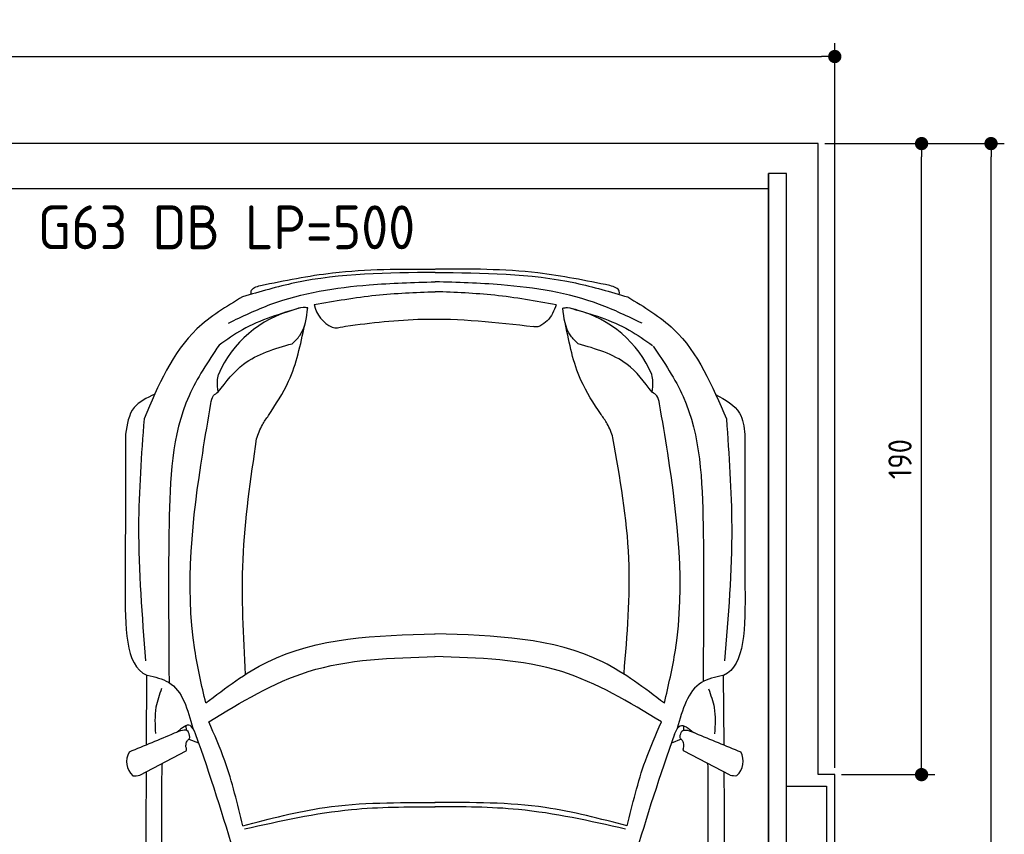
# Model space of a CAD drawing. Header units: millimetres. Extents: x -20 to 5911, y -1152 to 5573.
# Tile 3 of 3: x 2945 to 5911, y 3120 to 5573. Entities that reach past the tile are written whole.
import ezdxf

# ---------------------------------------------------------------- set-up
doc = ezdxf.new("R2010")
doc.units = ezdxf.units.MM
for name, color, linetype in [('4', 3, 'Continuous'), ('5', 3, 'Continuous'), ('Car', 10, 'Continuous')]:
    doc.layers.add(name, color=color, linetype=linetype)
doc.styles.get("Standard").update_dxf_attribs({"font": 'ISOCP.SHX'})
doc.dimstyles.new('GEN-ISO', dxfattribs={"dimscale": 20, "dimtxt": 3.5, "dimasz": 2, "dimexe": 2, "dimexo": 1, "dimgap": 1.5, "dimtad": 1, "dimdec": 1, "dimdsep": 46, "dimtxsty": 'Standard', "dimblk": 'PUNKT', "dimcen": 2, "dimclrd": 256, "dimclre": 256, "dimclrt": 2, "dimadec": 0, "dimazin": 0, "dimtp": 0.1, "dimtm": 0.1, "dimtfac": 0.71, "dimtdec": 1, "dimtmove": 2, "dimatfit": 3, "dimldrblk": 'PUNKT', "dimfxl": 0, "dimtolj": 1, "dimarcsym": 0})

# ---------------------------------------------------------------- blocks, each defined once
blk = doc.blocks.new('PUNKT')
at = {"layer": '4', "color": 0, "linetype": 'ByBlock'}
blk.add_line((-0.5, 0), (-1, 0), dxfattribs=at)
at = {"layer": '4', "color": 0, "linetype": 'ByBlock', "const_width": 0.5}
blk.add_lwpolyline([(-0.25, 0, 1), (0.25, 0, 1)], format="xyb", close=True, dxfattribs=at)
blk = doc.blocks.new('*D6')
at = {"layer": '5', "lineweight": -2}
for p, q in [((0, 3320), (0, 5502.1)), ((5400, 3320), (5400, 5502.1)), ((40, 5462.1), (5360, 5462.1))]:
    blk.add_line(p, q, dxfattribs=at)
at = {"layer": 'DEFPOINTS', "color": 0}
for p in [(5400, 5462.1), (0, 3300), (5400, 3300)]:
    blk.add_point(p, dxfattribs=at)
at = {"layer": '5', "lineweight": -2, "xscale": 40, "yscale": 40, "zscale": 40, "rotation": 180}
blk.add_blockref('PUNKT', (0, 5462.1), dxfattribs=at)
at = {"layer": '5', "lineweight": -2, "xscale": 40, "yscale": 40, "zscale": 40}
blk.add_blockref('PUNKT', (5400, 5462.1), dxfattribs=at)
at = {"layer": '5', "color": 2, "insert": (2700, 5527.1), "char_height": 70, "attachment_point": 5}
blk.add_mtext('540', dxfattribs=at)
blk = doc.blocks.new('*D3')
at = {"layer": '5', "lineweight": -2}
for p, q in [((5420, 5200), (5910.6, 5200)), ((5870.6, 40), (5870.6, 5160)), ((5370, 0), (5910.6, 0))]:
    blk.add_line(p, q, dxfattribs=at)
at = {"layer": 'DEFPOINTS', "color": 0}
for p in [(5400, 5200), (5870.6, 5200), (5350, 0)]:
    blk.add_point(p, dxfattribs=at)
at = {"layer": '5', "lineweight": -2, "xscale": 40, "yscale": 40, "zscale": 40}
for p, rotation in [((5870.6, 5200), 90), ((5870.6, 0), 270)]:
    blk.add_blockref('PUNKT', p, dxfattribs=dict(at, rotation=rotation))
at = {"layer": '5', "color": 2, "insert": (5805.6, 2600), "char_height": 70, "attachment_point": 5, "rotation": 90}
blk.add_mtext('\\A1;520', dxfattribs=at)
blk = doc.blocks.new('*D4')
at = {"layer": '5', "lineweight": -2}
for p, q in [((5370, 5200), (5701.5, 5200)), ((5661.5, 3340), (5661.5, 5160)), ((5420, 3300), (5701.5, 3300))]:
    blk.add_line(p, q, dxfattribs=at)
at = {"layer": 'DEFPOINTS', "color": 0}
for p in [(5350, 5200), (5661.5, 5200), (5400, 3300)]:
    blk.add_point(p, dxfattribs=at)
at = {"layer": '5', "lineweight": -2, "xscale": 40, "yscale": 40, "zscale": 40}
for p, rotation in [((5661.5, 5200), 90), ((5661.5, 3300), 270)]:
    blk.add_blockref('PUNKT', p, dxfattribs=dict(at, rotation=rotation))
at = {"layer": '5', "color": 2, "insert": (5596.5, 4250), "char_height": 70, "attachment_point": 5, "rotation": 90}
blk.add_mtext('190', dxfattribs=at)

msp = doc.modelspace()

# ---------------------------------------------------------------- linework, layer by layer
msp.add_line((5200, 5063.5), (200, 5063.5))
msp.add_lwpolyline([(5400, 3300), (5350, 3300), (5350, 5200), (50, 5200), (50, 3300), (0, 3300), (0, 1400), (50, 1400), (50, 0), (5350, 0), (5350, 1400), (5400, 1400)], close=True)
for points in [[(200, 30), (5200, 30), (5200, 5110)], [(5255, 5110), (5200, 5110), (5200, 30), (5227.5, 30)], [(5255, 250), (5255, 5110)], [(5255, 3265), (5375, 3265), (5375, 1465), (5255, 1465)]]:
    msp.add_lwpolyline(points)
at = {"layer": 'Car'}
for p, q in [((3394.96, 3618.79), (3395.94, 3576.73)), ((3327.61, 3392.19), (3327.77, 3599.63)), ((5003.66, 3616.3), (5004.05, 3580.3)), ((5066.84, 3390.67), (5064.87, 3598.9)), ((3447.4, 3432.71), (3446.99, 3447.5)), ((4945.01, 3432.08), (4945.71, 3447.1)), ((3454.63, 3407.2), (3483.54, 3396.16)), ((4937.85, 3406.57), (4907.9, 3395.16)), ((3306.89, 3298.25), (3446.87, 3371.41)), ((5084.57, 3298.72), (4944.59, 3371.88))]:
    msp.add_line(p, q, dxfattribs=at)
for centre, radius, start, end in [((3925.6, 4733.64), 94.99, 191.22317, 245.90253), ((3855.6, 4370.51), 339.38, 104.39541, 156.68545), ((4537.7, 4370.22), 339.38, 23.26593, 75.55597), ((-2363.21, 1344.24), 6197.21, 15.945352, 19.596216), ((10753.94, 1338.67), 6197.21, 160.355167, 164.006031), ((3325.84, 3339.47), 58.46, 150.8177, 226.89798), ((5065.62, 3339.94), 58.46, 313.10202, 29.1823), ((3292.45, 3352.02), 55.62, 263.23473, 285.08957), ((5099.01, 3352.49), 55.62, 254.91043, 276.76527)]:
    msp.add_arc(centre, radius, start, end, dxfattribs=at)
for points in [[(4196.63, 4812.11), (3774.31, 4780.61), (3616.72, 4738.61)], [(3670.83, 4772.92), (3887.84, 4810.79), (4196.41, 4822.26)], [(4197.05, 4812.11), (4619.34, 4780.25), (4776.89, 4738.11)], [(4722.81, 4772.47), (4505.83, 4810.52), (4197.27, 4822.26)], [(3573.99, 4659.53), (3701.97, 4716.16), (3997.98, 4774.75), (4196.72, 4783.81)], [(4819.56, 4659), (4691.63, 4715.74), (4395.67, 4774.58), (4196.93, 4783.81)], [(3642.63, 4746.21), (3642.63, 4755.65), (3670.83, 4772.92)], [(3832.42, 4715.15), (4017.79, 4743.46), (4196.73, 4753.98)], [(4561.17, 4714.84), (4375.82, 4743.31), (4196.9, 4753.98)], [(4750.99, 4745.74), (4750.99, 4755.18), (4722.81, 4772.47)], [(3616.72, 4738.61), (3478.94, 4641.83), (3319.77, 4371.7)], [(4561.17, 4714.84), (4534.01, 4666.79), (4511.74, 4650.69)], [(4776.89, 4738.11), (4914.58, 4641.22), (5073.53, 4370.96)], [(3790.89, 4705.52), (3616.41, 4639.57), (3545.76, 4592.85)], [(3766.14, 4597.47), (3788.87, 4621.98), (3813.03, 4705.29)], [(3813.03, 4705.29), (3798.96, 4706.47), (3771.23, 4699.23)], [(4580.56, 4704.96), (4594.62, 4706.13), (4622.35, 4698.87)], [(4627.35, 4597.1), (4604.64, 4621.64), (4580.56, 4704.96)], [(4606.39, 4704.31), (4780.87, 4638.36), (4851.52, 4591.63)], [(3926.66, 4650.76), (4159.14, 4671.44), (4492.9, 4649.2)], [(4696.27, 4384.11), (4635.7, 4487.7), (4589.2, 4655.6)], [(3694.64, 4380.9), (3755.21, 4484.49), (3803.28, 4652.31)], [(3886.81, 4646.92), (3894.88, 4645.73), (3926.66, 4650.76)], [(4511.74, 4650.69), (4505.87, 4648.7), (4492.9, 4649.2)], [(3543.35, 4452.06), (3619.82, 4536.14), (3766.14, 4597.47)], [(4850.02, 4451.5), (4773.62, 4535.65), (4627.35, 4597.1)], [(3545.76, 4592.85), (3455.24, 4440.7), (3395.2, 4053.98), (3394.96, 3618.79)], [(4852.86, 4590.36), (4943.39, 4438.21), (5003.43, 4051.5), (5003.66, 3616.3)], [(3543.35, 4452.06), (3540.95, 4484.36), (3543.93, 4504.83)], [(4850.02, 4451.5), (4852.45, 4483.8), (4849.48, 4504.28)], [(3520.87, 4417.33), (3529.1, 4441.02), (3543.35, 4452.06)], [(4872.46, 4416.75), (4864.25, 4440.45), (4850.02, 4451.5)], [(3351.8, 4445.35), (3289.91, 4405.2), (3263.83, 4325.3)], [(5040.76, 4444.5), (5113.56, 4387.94), (5129.43, 4324.5)], [(3505.74, 3515.72), (3472.78, 3675.61), (3496.4, 4268.1), (3520.87, 4417.33)], [(4886.83, 3515.13), (4919.93, 3675), (4896.81, 4267.51), (4872.46, 4416.75)], [(3319.77, 4371.7), (3303.39, 4046.36), (3324.56, 3643.15)], [(3658.87, 4310.94), (3676.19, 4353.33), (3694.64, 4380.9)], [(4732.04, 4314.15), (4714.73, 4356.54), (4696.27, 4384.11)], [(5073.53, 4370.96), (5089.64, 4045.6), (5068.12, 3642.41)], [(3263.83, 4325.3), (3263.25, 3865.49)], [(3625.52, 3601.76), (3618.18, 3947.71), (3658.87, 4310.94)], [(4765.39, 3604.97), (4779.79, 3950.92), (4732.04, 4314.15)], [(5129.43, 4324.5), (5129.62, 3864.7)], [(3505.74, 3515.72), (3690.41, 3638.9), (4196.89, 3723.89)], [(4886.83, 3515.13), (4702.27, 3638.47), (4195.86, 3723.89)], [(3514.7, 3459.29), (3814.42, 3610.41), (4196.9, 3655.29)], [(4877.82, 3458.71), (4578.24, 3610.08), (4195.79, 3655.29)], [(3327.77, 3599.63), (3328.46, 3599.45), (3329.64, 3599.35)], [(3329.64, 3599.35), (3393.91, 3577.99), (3467.01, 3439.49)], [(5063, 3598.61), (4998.72, 3577.31), (4925.5, 3438.87)], [(5064.87, 3598.9), (5064.18, 3598.72), (5063, 3598.61)], [(3372.85, 3559.24), (3355.75, 3502.7), (3354.37, 3423.39)], [(5019.76, 3558.54), (5036.82, 3501.99), (5038.12, 3422.68)], [(3475.05, 3422.71), (3458.36, 3448.04), (3419.3, 3427.46)], [(3616.98, 3145.87), (3562.88, 3341.75), (3514.7, 3459.29)], [(4775.28, 3145.38), (4829.55, 3341.21), (4877.82, 3458.71)], [(4917.44, 3422.1), (4934.15, 3447.42), (4974.7, 3426.51)], [(3410.86, 3424.39), (3274.8, 3367.97)], [(3453.61, 3406.1), (3457.09, 3410.22), (3457.5, 3413.08)], [(4937.85, 3406.57), (4934.37, 3410.69), (4933.96, 3413.55)], [(4980.6, 3424.87), (5116.66, 3368.44)], [(3446.07, 3383.57), (3448.16, 3398.26), (3453.61, 3406.1)], [(4945.39, 3384.04), (4943.3, 3398.73), (4937.85, 3406.57)], [(3475.01, 762.86), (3416.62, 1412), (3374.03, 3327.65)], [(4915.23, 762.25), (4974.16, 1411.34), (5018.38, 3326.95)], [(3616.98, 3145.87), (3864.06, 3201.14), (4196.97, 3215.66)], [(3622.04, 3136.7), (3944.78, 3194.98), (4196.97, 3203.46)], [(4770.21, 3136.21), (4447.52, 3194.77), (4195.34, 3203.46)], [(4775.28, 3145.38), (4528.25, 3200.86), (4195.35, 3215.66)]]:
    msp.add_spline(points, degree=3, dxfattribs=at)
for points in [[(3263.25, 3865.49), (3262.51, 3746.62), (3261.77, 3627.76), (3327.77, 3599.63)], [(5129.62, 3864.7), (5130.26, 3745.83), (5130.9, 3626.96), (5064.87, 3598.9)], [(3374.03, 3327.65), (3374.49, 3329.85), (3374.94, 3332.05), (3375.36, 3334.04)], [(5018.38, 3326.95), (5017.93, 3329.15), (5017.47, 3331.35), (5017.01, 3333.55)]]:
    msp.add_open_spline(points, degree=3, dxfattribs=at)
for points, end_tangent in [([(3457.5, 3413.08), (3452.2, 3429.94), (3410.86, 3424.39)], (-0.9451485, -0.3266411)), ([(4933.96, 3413.55), (4939.25, 3430.41), (4980.6, 3424.87)], (0.9451485, -0.3266411)), ([(3446.87, 3371.41), (3447.76, 3375.73), (3446.07, 3383.57)], (0.1096446, 0.9939709)), ([(4944.59, 3371.88), (4943.7, 3376.21), (4945.39, 3384.04)], (-0.1096446, 0.9939709))]:
    msp.add_spline(points, degree=3, dxfattribs=dict(at, end_tangent=end_tangent))
for points, knots in [([(3326.19, 3308.33), (3324.38, 2963.61), (3322.05, 2396.02), (3324.35, 1828.43), (3325.57, 1612.64)], [30.2317921, 30.2317921, 30.2317921, 30.2317921, 135.7738464, 200.5104278, 200.5104278, 200.5104278, 200.5104278]), ([(5066.21, 3308.32), (5067.74, 2958.63), (5069.57, 2393.16), (5066.79, 1827.69), (5065.39, 1611.9)], [30.8675023, 30.8675023, 30.8675023, 30.8675023, 135.7738464, 200.5104278, 200.5104278, 200.5104278, 200.5104278])]:
    msp.add_open_spline(points, degree=3, knots=knots, dxfattribs=at)

# ---------------------------------------------------------------- texts
msp.add_text('G63 DB LP=500', height=132).set_placement((2999.77, 4881.86))

# ---------------------------------------------------------------- dimensions: what is measured, and where the dimension line sits
at = {"layer": '5'}
dim = msp.add_linear_dim(base=(5400, 5462.06), p1=(0, 3300), p2=(5400, 3300), dimstyle='GEN-ISO', override={"dimlfac": 0.1, "dimtolj": 0}, dxfattribs=at)
dim.commit()
dim.dimension.update_dxf_attribs({"geometry": '*D6', "text_midpoint": (2700, 5527.06)})
for base, p1, p2, angle, override, picture, middle in [((5870.6, 5200), (5350, 0), (5400, 5200), 270, {"dimlfac": 0.1}, '*D3', (5805.6, 2600)), ((5661.5, 5200), (5400, 3300), (5350, 5200), 90, {"dimscale": 20, "dimlfac": 0.1, "dimtolj": 0}, '*D4', (5596.5, 4250))]:
    dim = msp.add_linear_dim(base=base, p1=p1, p2=p2, angle=angle, dimstyle='GEN-ISO', override=override, dxfattribs=at)
    dim.commit()
    dim.dimension.update_dxf_attribs({"geometry": picture, "text_midpoint": middle})

doc.saveas('drawing.dxf')
